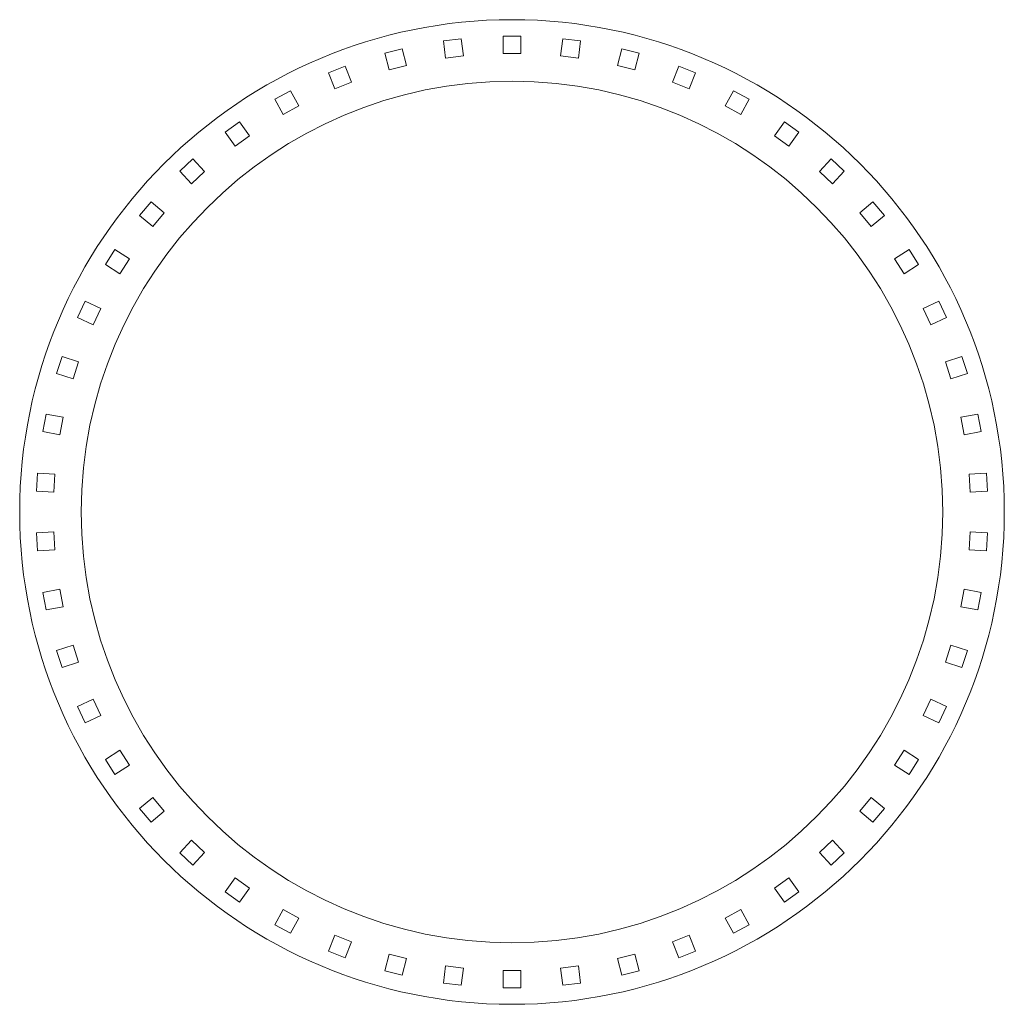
# Model space of a CAD drawing. Header units: inches. Extents: x -3 to 3, y -3 to 3.
import ezdxf

# ---------------------------------------------------------------- set-up
doc = ezdxf.new("R2010")
doc.units = ezdxf.units.IN
doc.header["$MEASUREMENT"] = 0

msp = doc.modelspace()

# ---------------------------------------------------------------- linework, layer by layer
at = {"color": 7, "linetype": 'Continuous', "lineweight": 15}
for p, q in [((-0.3094, 2.884), (-0.4175, 2.8703)), ((-0.2962, 2.7798), (-0.3094, 2.884)), ((-0.0545, 2.9), (-0.0545, 2.795)), ((0.0545, 2.9), (-0.0545, 2.9)), ((0.0545, 2.795), (0.0545, 2.9)), ((0.3094, 2.884), (0.2962, 2.7798)), ((0.4175, 2.8703), (0.3094, 2.884)), ((-0.6684, 2.8224), (-0.774, 2.7953)), ((-0.6423, 2.7207), (-0.6684, 2.8224)), ((-0.4175, 2.8703), (-0.4044, 2.7661)), ((0.4044, 2.7661), (0.4175, 2.8703)), ((0.6684, 2.8224), (0.6423, 2.7207)), ((0.774, 2.7953), (0.6684, 2.8224)), ((-0.774, 2.7953), (-0.7479, 2.6936)), ((-0.4044, 2.7661), (-0.2962, 2.7798)), ((-0.0545, 2.795), (0.0545, 2.795)), ((0.2962, 2.7798), (0.4044, 2.7661)), ((0.7479, 2.6936), (0.774, 2.7953)), ((-1.0169, 2.7164), (-1.1182, 2.6763)), ((-0.9782, 2.6188), (-1.0169, 2.7164)), ((-0.7479, 2.6936), (-0.6423, 2.7207)), ((0.6423, 2.7207), (0.7479, 2.6936)), ((1.0169, 2.7164), (0.9782, 2.6188)), ((1.1182, 2.6763), (1.0169, 2.7164)), ((-1.1182, 2.6763), (-1.0796, 2.5787)), ((1.0796, 2.5787), (1.1182, 2.6763)), ((-1.0796, 2.5787), (-0.9782, 2.6188)), ((0.9782, 2.6188), (1.0796, 2.5787)), ((-1.3493, 2.5675), (-1.4448, 2.515)), ((-1.2987, 2.4755), (-1.3493, 2.5675)), ((1.3493, 2.5675), (1.2987, 2.4755)), ((1.4448, 2.515), (1.3493, 2.5675)), ((-1.4448, 2.515), (-1.3943, 2.423)), ((-1.3943, 2.423), (-1.2987, 2.4755)), ((1.2987, 2.4755), (1.3943, 2.423)), ((1.3943, 2.423), (1.4448, 2.515)), ((-1.6605, 2.3782), (-1.7487, 2.3141)), ((-1.5988, 2.2932), (-1.6605, 2.3782)), ((1.6605, 2.3782), (1.5988, 2.2932)), ((1.7487, 2.3141), (1.6605, 2.3782)), ((-1.7487, 2.3141), (-1.687, 2.2292)), ((-1.687, 2.2292), (-1.5988, 2.2932)), ((1.5988, 2.2932), (1.687, 2.2292)), ((1.687, 2.2292), (1.7487, 2.3141)), ((-1.9455, 2.1513), (-2.0249, 2.0767)), ((-1.8736, 2.0748), (-1.9455, 2.1513)), ((1.9455, 2.1513), (1.8736, 2.0748)), ((2.0249, 2.0767), (1.9455, 2.1513)), ((-2.0249, 2.0767), (-1.953, 2.0002)), ((-1.953, 2.0002), (-1.8736, 2.0748)), ((1.8736, 2.0748), (1.953, 2.0002)), ((1.953, 2.0002), (2.0249, 2.0767)), ((-2.1997, 1.8905), (-2.2692, 1.8065)), ((-2.1188, 1.8236), (-2.1997, 1.8905)), ((2.1997, 1.8905), (2.1188, 1.8236)), ((2.2692, 1.8065), (2.1997, 1.8905)), ((-2.2692, 1.8065), (-2.1883, 1.7396)), ((-2.1883, 1.7396), (-2.1188, 1.8236)), ((2.1188, 1.8236), (2.1883, 1.7396)), ((2.1883, 1.7396), (2.2692, 1.8065)), ((-2.4193, 1.5999), (-2.4778, 1.5079)), ((-2.3307, 1.5437), (-2.4193, 1.5999)), ((2.4193, 1.5999), (2.3307, 1.5437)), ((2.4778, 1.5079), (2.4193, 1.5999)), ((-2.4778, 1.5079), (-2.3891, 1.4516)), ((-2.3891, 1.4516), (-2.3307, 1.5437)), ((2.3307, 1.5437), (2.3891, 1.4516)), ((2.3891, 1.4516), (2.4778, 1.5079)), ((-2.6008, 1.2841), (-2.6472, 1.1854)), ((-2.5058, 1.2394), (-2.6008, 1.2841)), ((2.6008, 1.2841), (2.5058, 1.2394)), ((2.6472, 1.1854), (2.6008, 1.2841)), ((-2.5522, 1.1407), (-2.5058, 1.2394)), ((2.5058, 1.2394), (2.5522, 1.1407)), ((-2.6472, 1.1854), (-2.5522, 1.1407)), ((2.5522, 1.1407), (2.6472, 1.1854)), ((-2.7412, 0.948), (-2.7749, 0.8443)), ((-2.6414, 0.9155), (-2.7412, 0.948)), ((-2.675, 0.8119), (-2.6414, 0.9155)), ((2.7412, 0.948), (2.6414, 0.9155)), ((2.6414, 0.9155), (2.675, 0.8119)), ((2.7749, 0.8443), (2.7412, 0.948)), ((-2.7749, 0.8443), (-2.675, 0.8119)), ((2.675, 0.8119), (2.7749, 0.8443)), ((-2.8384, 0.5969), (-2.8588, 0.4899)), ((-2.7353, 0.5773), (-2.8384, 0.5969)), ((-2.7557, 0.4702), (-2.7353, 0.5773)), ((2.8384, 0.5969), (2.7353, 0.5773)), ((2.7353, 0.5773), (2.7557, 0.4702)), ((2.8588, 0.4899), (2.8384, 0.5969)), ((-2.8588, 0.4899), (-2.7557, 0.4702)), ((2.7557, 0.4702), (2.8588, 0.4899)), ((-2.8909, 0.2365), (-2.8977, 0.1277)), ((-2.7861, 0.2299), (-2.8909, 0.2365)), ((-2.7929, 0.1211), (-2.7861, 0.2299)), ((2.8909, 0.2365), (2.7861, 0.2299)), ((2.7861, 0.2299), (2.7929, 0.1211)), ((2.8977, 0.1277), (2.8909, 0.2365)), ((-2.8977, 0.1277), (-2.7929, 0.1211)), ((2.7929, 0.1211), (2.8977, 0.1277)), ((-2.7929, -0.1211), (-2.8977, -0.1277)), ((-2.8977, -0.1277), (-2.8909, -0.2365)), ((-2.7861, -0.2299), (-2.7929, -0.1211)), ((2.7929, -0.1211), (2.7861, -0.2299)), ((2.8977, -0.1277), (2.7929, -0.1211)), ((2.8909, -0.2365), (2.8977, -0.1277)), ((-2.8909, -0.2365), (-2.7861, -0.2299)), ((2.7861, -0.2299), (2.8909, -0.2365)), ((-2.7557, -0.4702), (-2.8588, -0.4899)), ((-2.7353, -0.5773), (-2.7557, -0.4702)), ((2.7557, -0.4702), (2.7353, -0.5773)), ((2.8588, -0.4899), (2.7557, -0.4702)), ((-2.8588, -0.4899), (-2.8384, -0.5969)), ((2.8384, -0.5969), (2.8588, -0.4899)), ((-2.8384, -0.5969), (-2.7353, -0.5773)), ((2.7353, -0.5773), (2.8384, -0.5969)), ((-2.675, -0.8119), (-2.7749, -0.8443)), ((-2.6414, -0.9155), (-2.675, -0.8119)), ((2.675, -0.8119), (2.6414, -0.9155)), ((2.7749, -0.8443), (2.675, -0.8119)), ((-2.7749, -0.8443), (-2.7412, -0.948)), ((2.7412, -0.948), (2.7749, -0.8443)), ((-2.7412, -0.948), (-2.6414, -0.9155)), ((2.6414, -0.9155), (2.7412, -0.948)), ((-2.5522, -1.1407), (-2.6472, -1.1854)), ((-2.6472, -1.1854), (-2.6008, -1.2841)), ((-2.5058, -1.2394), (-2.5522, -1.1407)), ((2.5522, -1.1407), (2.5058, -1.2394)), ((2.6472, -1.1854), (2.5522, -1.1407)), ((2.6008, -1.2841), (2.6472, -1.1854)), ((-2.6008, -1.2841), (-2.5058, -1.2394)), ((2.5058, -1.2394), (2.6008, -1.2841)), ((-2.3891, -1.4516), (-2.4778, -1.5079)), ((-2.3307, -1.5437), (-2.3891, -1.4516)), ((2.3891, -1.4516), (2.3307, -1.5437)), ((2.4778, -1.5079), (2.3891, -1.4516)), ((-2.4778, -1.5079), (-2.4193, -1.5999)), ((-2.4193, -1.5999), (-2.3307, -1.5437)), ((2.3307, -1.5437), (2.4193, -1.5999)), ((2.4193, -1.5999), (2.4778, -1.5079)), ((-2.1883, -1.7396), (-2.2692, -1.8065)), ((-2.1188, -1.8236), (-2.1883, -1.7396)), ((2.1883, -1.7396), (2.1188, -1.8236)), ((2.2692, -1.8065), (2.1883, -1.7396)), ((-2.2692, -1.8065), (-2.1997, -1.8905)), ((-2.1997, -1.8905), (-2.1188, -1.8236)), ((2.1188, -1.8236), (2.1997, -1.8905)), ((2.1997, -1.8905), (2.2692, -1.8065)), ((-1.953, -2.0002), (-2.0249, -2.0767)), ((-1.8736, -2.0748), (-1.953, -2.0002)), ((1.953, -2.0002), (1.8736, -2.0748)), ((2.0249, -2.0767), (1.953, -2.0002)), ((-2.0249, -2.0767), (-1.9455, -2.1513)), ((-1.9455, -2.1513), (-1.8736, -2.0748)), ((1.8736, -2.0748), (1.9455, -2.1513)), ((1.9455, -2.1513), (2.0249, -2.0767)), ((-1.687, -2.2292), (-1.7487, -2.3141)), ((-1.5988, -2.2932), (-1.687, -2.2292)), ((1.687, -2.2292), (1.5988, -2.2932)), ((1.7487, -2.3141), (1.687, -2.2292)), ((-1.7487, -2.3141), (-1.6605, -2.3782)), ((-1.6605, -2.3782), (-1.5988, -2.2932)), ((1.5988, -2.2932), (1.6605, -2.3782)), ((1.6605, -2.3782), (1.7487, -2.3141)), ((-1.3943, -2.423), (-1.4448, -2.515)), ((-1.2987, -2.4755), (-1.3943, -2.423)), ((1.3943, -2.423), (1.2987, -2.4755)), ((1.4448, -2.515), (1.3943, -2.423)), ((-1.4448, -2.515), (-1.3493, -2.5675)), ((-1.3493, -2.5675), (-1.2987, -2.4755)), ((1.2987, -2.4755), (1.3493, -2.5675)), ((1.3493, -2.5675), (1.4448, -2.515)), ((-1.0796, -2.5787), (-1.1182, -2.6763)), ((-0.9782, -2.6188), (-1.0796, -2.5787)), ((1.0796, -2.5787), (0.9782, -2.6188)), ((1.1182, -2.6763), (1.0796, -2.5787)), ((-1.0169, -2.7164), (-0.9782, -2.6188)), ((0.9782, -2.6188), (1.0169, -2.7164)), ((-1.1182, -2.6763), (-1.0169, -2.7164)), ((-0.7479, -2.6936), (-0.774, -2.7953)), ((-0.6423, -2.7207), (-0.7479, -2.6936)), ((0.7479, -2.6936), (0.6423, -2.7207)), ((0.774, -2.7953), (0.7479, -2.6936)), ((1.0169, -2.7164), (1.1182, -2.6763)), ((-0.6684, -2.8224), (-0.6423, -2.7207)), ((0.6423, -2.7207), (0.6684, -2.8224)), ((-0.774, -2.7953), (-0.6684, -2.8224)), ((-0.4044, -2.7661), (-0.4175, -2.8703)), ((-0.2962, -2.7798), (-0.4044, -2.7661)), ((-0.3094, -2.884), (-0.2962, -2.7798)), ((-0.0545, -2.795), (-0.0545, -2.9)), ((0.0545, -2.795), (-0.0545, -2.795)), ((0.0545, -2.9), (0.0545, -2.795)), ((0.4044, -2.7661), (0.2962, -2.7798)), ((0.2962, -2.7798), (0.3094, -2.884)), ((0.4175, -2.8703), (0.4044, -2.7661)), ((0.6684, -2.8224), (0.774, -2.7953)), ((-0.4175, -2.8703), (-0.3094, -2.884)), ((0.3094, -2.884), (0.4175, -2.8703)), ((-0.0545, -2.9), (0.0545, -2.9))]:
    msp.add_line(p, q, dxfattribs=at)
for radius in [3, 2.625]:
    msp.add_circle((0, 0), radius, dxfattribs=at)

doc.saveas('drawing.dxf')
